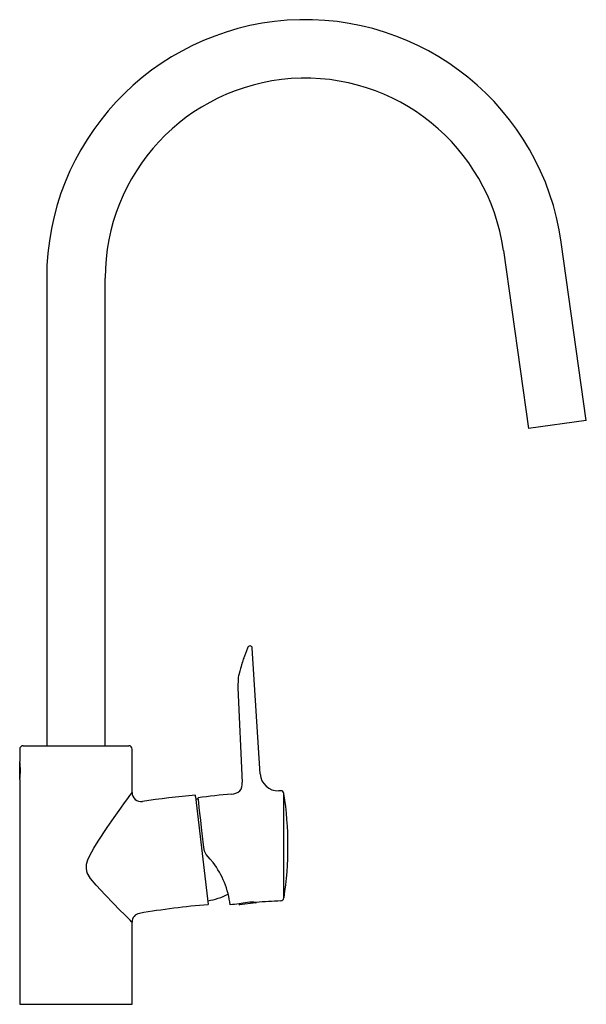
# Model space of a CAD drawing. Header units: millimetres. Extents: x 3987.832 to 3988.084, y 1693.408 to 1693.845.
import ezdxf

# ---------------------------------------------------------------- set-up
doc = ezdxf.new("R2010")
doc.units = ezdxf.units.MM
doc.layers.add('SANINDUSA', color=3, linetype='Continuous')

msp = doc.modelspace()

# ---------------------------------------------------------------- linework, layer by layer
at = {"layer": 'SANINDUSA'}
for p, q in [((3988.083986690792, 1693.667269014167), (3988.072852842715, 1693.746490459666)), ((3988.047105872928, 1693.742871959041), (3988.058239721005, 1693.663650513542)), ((3987.84397201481, 1693.730485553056), (3987.84397201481, 1693.522585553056)), ((3987.86997201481, 1693.522585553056), (3987.86997201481, 1693.730485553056)), ((3988.083986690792, 1693.667269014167), (3988.058239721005, 1693.663650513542)), ((3987.938911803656, 1693.510058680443), (3987.935435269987, 1693.566022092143)), ((3987.928938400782, 1693.548383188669), (3987.930976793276, 1693.506246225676)), ((3987.83347201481, 1693.522585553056), (3987.85697201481, 1693.522585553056)), ((3987.85697201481, 1693.522585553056), (3987.88047201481, 1693.522585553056)), ((3987.83197201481, 1693.521085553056), (3987.83197201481, 1693.515537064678)), ((3987.88197201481, 1693.501736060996), (3987.88197201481, 1693.521085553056)), ((3987.83197201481, 1693.511585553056), (3987.83197201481, 1693.515285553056)), ((3987.83207201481, 1693.514659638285), (3987.83207201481, 1693.511585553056)), ((3987.83197201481, 1693.507885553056), (3987.83197201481, 1693.511585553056)), ((3987.83207201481, 1693.511585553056), (3987.83207201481, 1693.508511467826)), ((3987.83197201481, 1693.507635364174), (3987.83197201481, 1693.407585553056)), ((3987.910184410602, 1693.499929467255), (3987.910109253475, 1693.500582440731)), ((3987.910184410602, 1693.499929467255), (3987.915792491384, 1693.451914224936)), ((3987.91488084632, 1693.474229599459), (3987.914414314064, 1693.47506346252)), ((3987.929547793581, 1693.452238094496), (3987.929584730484, 1693.451921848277)), ((3987.937045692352, 1693.452692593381), (3987.929695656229, 1693.451834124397)), ((3987.937133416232, 1693.452803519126), (3987.937121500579, 1693.452905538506)), ((3987.88197201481, 1693.407585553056), (3987.88197201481, 1693.444092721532)), ((3987.83197201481, 1693.407585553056), (3987.85697201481, 1693.407585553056)), ((3987.85697201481, 1693.407585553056), (3987.88197201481, 1693.407585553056))]:
    msp.add_line(p, q, dxfattribs=at)
at = {"layer": 'SANINDUSA', "flags": 128}
for points in [[(3987.929075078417, 1693.552056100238), (3987.928925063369, 1693.54891500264), (3987.928938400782, 1693.548383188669)], [(3987.881971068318, 1693.444089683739), (3987.881733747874, 1693.444327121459), (3987.881068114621, 1693.444992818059), (3987.880051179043, 1693.446009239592), (3987.878696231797, 1693.447362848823), (3987.876404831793, 1693.449652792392), (3987.873685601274, 1693.452379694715), (3987.869929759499, 1693.456199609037), (3987.865919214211, 1693.460502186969), (3987.863482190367, 1693.463544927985), (3987.862053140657, 1693.466120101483), (3987.861614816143, 1693.467996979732), (3987.861741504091, 1693.469942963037), (3987.862328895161, 1693.471910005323), (3987.863178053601, 1693.473822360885), (3987.864956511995, 1693.477075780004), (3987.866892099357, 1693.480198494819), (3987.870937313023, 1693.486291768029), (3987.873987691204, 1693.490690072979), (3987.87690687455, 1693.49480545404), (3987.878586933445, 1693.497141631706), (3987.880066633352, 1693.499182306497), (3987.880998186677, 1693.500459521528), (3987.881662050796, 1693.501366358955), (3987.881940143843, 1693.501745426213), (3987.88193384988, 1693.501736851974)], [(3987.949522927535, 1693.45496787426), (3987.949522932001, 1693.454959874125), (3987.949522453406, 1693.455816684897), (3987.949521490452, 1693.457534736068), (3987.949520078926, 1693.460039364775), (3987.949518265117, 1693.46323435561), (3987.949516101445, 1693.467012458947), (3987.949513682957, 1693.47119452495), (3987.949511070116, 1693.475666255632), (3987.949508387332, 1693.480209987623), (3987.94950571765, 1693.48468586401), (3987.949503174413, 1693.488909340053), (3987.949500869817, 1693.49270402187), (3987.949498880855, 1693.495955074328), (3987.949497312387, 1693.498503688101), (3987.949496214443, 1693.500280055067), (3987.949495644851, 1693.501199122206), (3987.949495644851, 1693.501199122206)], [(3987.914024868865, 1693.476496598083), (3987.91379379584, 1693.478475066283), (3987.91333956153, 1693.482364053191), (3987.9128963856, 1693.486158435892), (3987.912500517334, 1693.489547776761), (3987.912140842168, 1693.492627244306), (3987.911843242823, 1693.495175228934), (3987.911604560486, 1693.497218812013), (3987.911444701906, 1693.498587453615), (3987.911359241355, 1693.499319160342), (3987.911347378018, 1693.4994207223)], [(3987.914880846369, 1693.474229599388), (3987.914177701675, 1693.475723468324), (3987.914024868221, 1693.476496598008)], [(3987.917957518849, 1693.470601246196), (3987.916719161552, 1693.472146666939), (3987.914880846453, 1693.474229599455)]]:
    msp.add_lwpolyline(points, dxfattribs=at)
at = {"layer": 'SANINDUSA'}
for centre, radius, start, end in [((3987.95897201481, 1693.730485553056), 0.1150000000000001, 7.999999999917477, 180), ((3987.95897201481, 1693.730485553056), 0.08900000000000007, 7.999999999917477, 180), ((3987.934683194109, 1693.565476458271), 0.001497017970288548, 98.0750288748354, 158.6082512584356), ((3987.934438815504, 1693.565960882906), 0.0009983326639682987, 3.515092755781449, 88.04297878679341), ((3987.939184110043, 1693.551643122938), 0.01011746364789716, 165.4343111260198, 177.6606358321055), ((3987.83347201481, 1693.521085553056), 0.001500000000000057, 90, 180), ((3987.88047201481, 1693.521085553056), 0.001500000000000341, 0, 90), ((3987.807196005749, 1693.511560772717), 0.02510070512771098, 0.05656450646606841, 9.114825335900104), ((3987.807242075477, 1693.511606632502), 0.02505463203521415, 350.8799056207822, 359.9517948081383), ((3987.94689628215, 1693.510556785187), 0.008000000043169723, 183.5547347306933, 272.5176147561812), ((3987.925019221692, 1693.505885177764), 0.005968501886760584, 325.1250094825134, 3.468066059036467), ((3987.885962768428, 1693.501780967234), 0.003994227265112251, 180.6713994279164, 278.3233626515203), ((3987.946452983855, 1693.087176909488), 0.4150000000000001, 95.02412847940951, 98.30152319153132), ((3987.965488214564, 1693.087714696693), 0.415250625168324, 95.42848856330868, 97.49161562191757), ((3987.925613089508, 1693.508419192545), 0.007340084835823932, 274.6185712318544, 305.9888843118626), ((3987.947700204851, 1693.496213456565), 0.006367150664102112, 87.74932284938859, 94.07542061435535), ((3987.948014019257, 1693.501077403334), 0.001499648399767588, 8.908796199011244, 92.43698957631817), ((3987.800361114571, 1693.477997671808), 0.1509454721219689, 351.2254820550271, 8.884300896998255), ((3987.912856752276, 1693.471822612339), 0.02712977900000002, 93.05047999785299, 95.38115982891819), ((3987.887753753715, 1693.447407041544), 0.03808199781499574, 6.661844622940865, 37.52153371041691), ((3987.911842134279, 1693.480509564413), 0.02712977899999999, 277.9425293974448, 298.2990971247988), ((3987.946452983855, 1693.087176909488), 0.3660000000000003, 94.80566293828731, 99.61967586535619), ((3987.965488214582, 1693.087714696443), 0.3662908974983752, 95.63091540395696, 96.2551365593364), ((3987.935339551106, 1693.429821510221), 0.02315270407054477, 85.58586108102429, 104.4866661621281), ((3987.929684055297, 1693.451933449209), 0.000100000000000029, 186.6618446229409, 276.6618446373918), ((3987.937034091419, 1693.452791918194), 0.000100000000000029, 276.6618446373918, 6.661844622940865), ((3987.965488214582, 1693.087714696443), 0.3662908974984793, 92.71905701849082, 94.44161184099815), ((3987.948041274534, 1693.455110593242), 0.001499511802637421, 272.6951782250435, 351.1606345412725), ((3987.885861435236, 1693.444181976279), 0.003890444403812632, 98.420970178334, 181.3145976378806)]:
    msp.add_arc(centre, radius, start, end, dxfattribs=at)
msp.add_open_spline([(3987.933289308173, 1693.566022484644), (3987.93177060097, 1693.56196098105), (3987.931735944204, 1693.561864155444), (3987.931460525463, 1693.561082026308), (3987.93105019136, 1693.559894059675), (3987.930681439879, 1693.558767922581), (3987.929391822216, 1693.554187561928)], degree=3, knots=[0, 0, 0, 0, 0.2451804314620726, 0.4930667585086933, 0.744813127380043, 0.9999999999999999, 0.9999999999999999, 0.9999999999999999, 0.9999999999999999], dxfattribs=at)
for points in [[(3987.94949563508, 1693.501214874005), (3987.949495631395, 1693.501220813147)], [(3987.949495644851, 1693.501199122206), (3987.94949563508, 1693.501214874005)], [(3987.948111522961, 1693.453685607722), (3987.948111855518, 1693.45359320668)]]:
    msp.add_open_spline(points, degree=1, dxfattribs=at)

doc.saveas('drawing.dxf')
